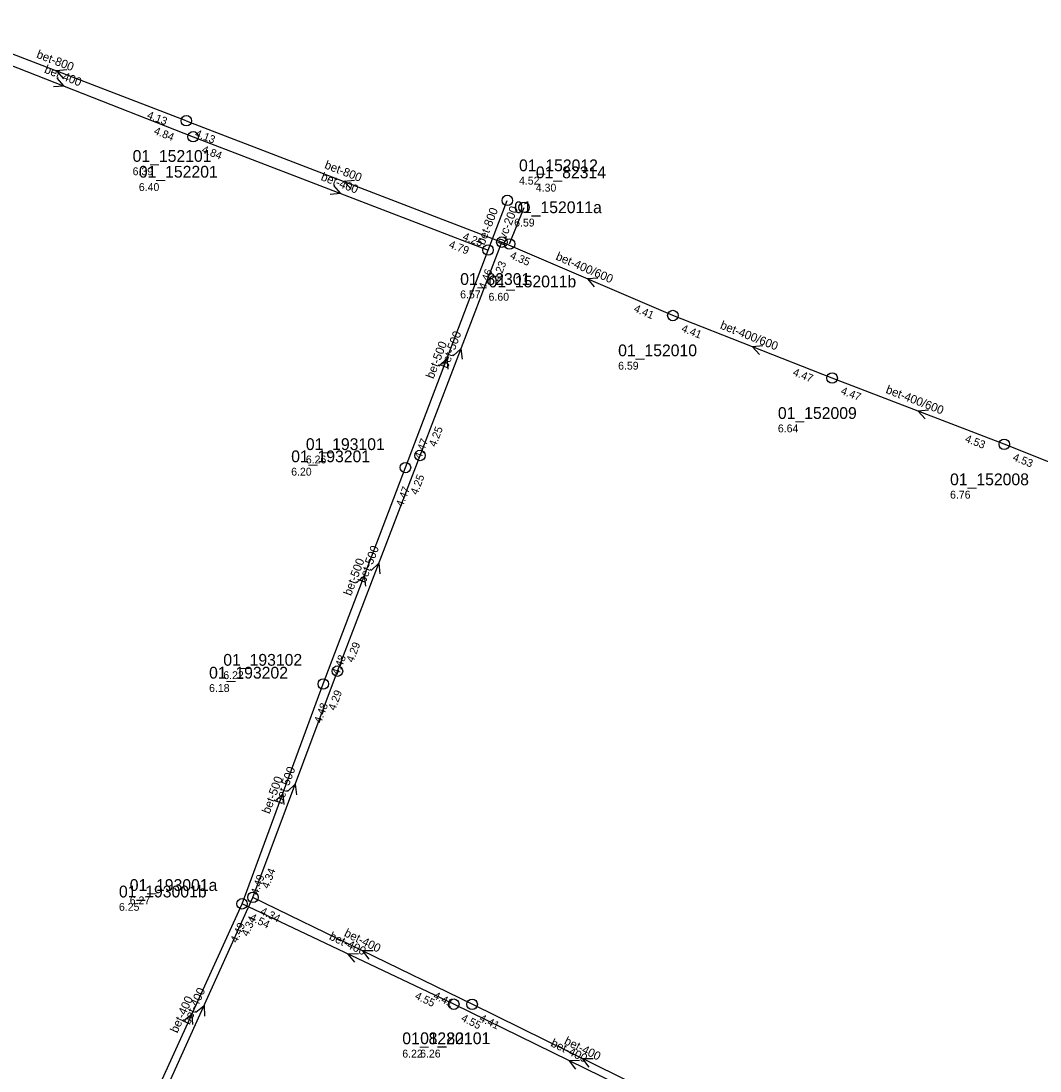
# Model space of a CAD drawing. Header units: metres. Extents: x 165560 to 166359, y 448062 to 448820.
# Tile 7 of 8: x 166055 to 166211, y 448304 to 448464. Entities that reach past the tile are written whole.
import ezdxf

# ---------------------------------------------------------------- set-up
doc = ezdxf.new("R2010")
doc.units = ezdxf.units.M

msp = doc.modelspace()

# ---------------------------------------------------------------- linework, layer by layer
at = {"layer": 'CON_BxH200x200mm', "linetype": 'Continuous'}
msp.add_lwpolyline([(166129.994, 448430.204), (166132.198, 448435.792)], dxfattribs=at)
at = {"layer": 'CON_BxH400x400mm', "linetype": 'Continuous'}
for points in [[(166042.196, 448462.049), (166081.641, 448446.577)], [(166081.641, 448446.577), (166126.698, 448429.276)], [(166075.856, 448297.387), (166090.79, 448330.45)], [(166124.266, 448314.121), (166090.79, 448330.45)], [(166073.811, 448295.809), (166089.134, 448329.469)], [(166121.466, 448314.141), (166089.134, 448329.469)], [(166156.698, 448296.887), (166121.466, 448314.141)], [(166158.016, 448297.506), (166124.266, 448314.121)]]:
    msp.add_lwpolyline(points, dxfattribs=at)
at = {"layer": 'CON_BxH400x600mm', "linetype": 'Continuous'}
for points in [[(166154.93, 448419.281), (166128.812, 448430.489)], [(166179.246, 448409.736), (166154.93, 448419.281)], [(166205.551, 448399.618), (166179.246, 448409.736)], [(166228.249, 448390.594), (166205.551, 448399.618)]]:
    msp.add_lwpolyline(points, dxfattribs=at)
at = {"layer": 'CON_BxH500x500mm', "linetype": 'Continuous'}
for points in [[(166116.31, 448397.918), (166128.812, 448430.489)], [(166114.076, 448396.061), (166126.698, 448429.276)], [(166103.701, 448364.993), (166116.31, 448397.918)], [(166101.533, 448363.03), (166114.076, 448396.061)], [(166090.79, 448330.45), (166103.701, 448364.993)], [(166089.134, 448329.469), (166101.533, 448363.03)]]:
    msp.add_lwpolyline(points, dxfattribs=at)
at = {"layer": 'CON_BxH800x800mm', "linetype": 'Continuous'}
for points in [[(166080.61, 448449.02), (166040.902, 448464.245)], [(166080.61, 448449.02), (166128.812, 448430.489)], [(166126.698, 448429.276), (166129.635, 448436.858)]]:
    msp.add_lwpolyline(points, dxfattribs=at)
at = {"layer": 'NOD_inspectieput'}
for centre in [(166080.61, 448449.02), (166081.64, 448446.58), (166154.93, 448419.28), (166179.25, 448409.74), (166205.55, 448399.62), (166116.31, 448397.92), (166114.08, 448396.06), (166103.7, 448364.99), (166101.53, 448363.03), (166121.47, 448314.14), (166124.27, 448314.12)]:
    msp.add_circle(centre, 0.8, dxfattribs=at)
at = {"layer": 'NOD_kruisingsput'}
for centre in [(166126.7, 448429.28), (166128.81, 448430.49), (166090.79, 448330.45), (166089.13, 448329.47)]:
    msp.add_circle(centre, 0.8, dxfattribs=at)
at = {"layer": 'NOD_onbekend'}
msp.add_circle((166129.99, 448430.2), 0.8, dxfattribs=at)
at = {"layer": 'NOD_uitmonding'}
for centre in [(166129.64, 448436.86), (166132.2, 448435.79)]:
    msp.add_circle(centre, 0.8, dxfattribs=at)
at = {"layer": 'PIJL'}
for points in [[(166060.84, 448455.51), (166061.92, 448454.31), (166060.32, 448454.17)], [(166062.36, 448456.79), (166060.76, 448456.63), (166061.84, 448455.44)], [(166106.31, 448439.91), (166104.71, 448439.75), (166105.8, 448438.57)], [(166103.08, 448439.11), (166104.17, 448437.93), (166102.57, 448437.77)], [(166143.48, 448424.98), (166141.87, 448424.89), (166142.91, 448423.66)], [(166121.37, 448413.12), (166122.56, 448414.2), (166122.72, 448412.6)], [(166168.69, 448414.65), (166167.09, 448414.51), (166168.17, 448413.31)], [(166119.2, 448411.58), (166120.39, 448412.67), (166120.55, 448411.07)], [(166194, 448404.83), (166192.4, 448404.68), (166193.48, 448403.49)], [(166108.82, 448380.37), (166110.01, 448381.46), (166110.16, 448379.85)], [(166106.62, 448378.45), (166107.8, 448379.55), (166107.97, 448377.94)], [(166096.07, 448346.62), (166097.25, 448347.72), (166097.42, 448346.12)], [(166094.16, 448345.15), (166095.33, 448346.25), (166095.51, 448344.65)], [(166106.91, 448321.84), (166105.3, 448321.8), (166106.29, 448320.54)], [(166109.14, 448322.3), (166107.53, 448322.29), (166108.51, 448321.01)], [(166082.07, 448312.9), (166083.32, 448313.92), (166083.39, 448312.31)], [(166080.22, 448311.63), (166081.47, 448312.64), (166081.53, 448311.03)], [(166140.69, 448305.53), (166139.08, 448305.51), (166140.06, 448304.23)], [(166142.75, 448305.82), (166141.14, 448305.81), (166142.11, 448304.53)]]:
    msp.add_lwpolyline(points, dxfattribs=at)

# ---------------------------------------------------------------- texts
at = {"layer": 'DMM_BxH200x200mm'}
msp.add_text('pvc-200', height=1.3, rotation=68.47, dxfattribs=at).set_placement((166129.04, 448429.91))
at = {"layer": 'DMM_BxH400x400mm'}
for rotation, p in [(-21.42, (166058.82, 448456.38)), (-21.01, (166101.06, 448439.98)), (-26, (166104.61, 448324.58)), (-25.36, (166102.33, 448324.08)), (65.69, (166081.12, 448310.91)), (65.52, (166079.24, 448309.64)), (-26.09, (166136.16, 448307.79)), (-26.21, (166138.22, 448308.11))]:
    msp.add_text('bet-400', height=1.3, rotation=rotation, dxfattribs=at).set_placement(p)
at = {"layer": 'DMM_BxH400x600mm'}
for rotation, p in [(-23.23, (166136.93, 448427.84)), (-21.43, (166162.05, 448417.32)), (-21.04, (166187.34, 448407.48))]:
    msp.add_text('bet-400/600', height=1.3, rotation=rotation, dxfattribs=at).set_placement(p)
at = {"layer": 'DMM_BxH500x500mm'}
for rotation, p in [(69, (166120.54, 448411.09)), (69.19, (166118.36, 448409.53)), (69.05, (166107.97, 448378.34)), (69.21, (166105.77, 448376.4)), (69.51, (166095.24, 448344.59)), (69.72, (166093.33, 448343.11))]:
    msp.add_text('bet-500', height=1.3, rotation=rotation, dxfattribs=at).set_placement(p)
at = {"layer": 'DMM_BxH800x800mm'}
for rotation, p in [(-20.98, (166057.62, 448458.67)), (-21.03, (166101.61, 448441.79)), (68.83, (166126.13, 448429.94))]:
    msp.add_text('bet-800', height=1.3, rotation=rotation, dxfattribs=at).set_placement(p)
at = {"layer": 'INV_BxH400x400mm'}
for s, rotation, p in [('4.84', -21.42, (166075.55, 448447.03)), ('4.84', -21.01, (166082.86, 448444.18)), ('4.79', -21.01, (166120.6, 448429.69)), ('4.34', -26, (166091.8, 448327.96)), ('4.34', 65.69, (166090.03, 448324.39)), ('4.54', -25.36, (166090.17, 448326.99)), ('4.49', 65.52, (166088.35, 448323.41)), ('4.41', -26, (166118.23, 448315.06)), ('4.55', -25.36, (166115.42, 448315.02)), ('4.55', -26.09, (166122.47, 448311.64)), ('4.41', -26.21, (166125.27, 448311.62))]:
    msp.add_text(s, height=1.2, rotation=rotation, dxfattribs=at).set_placement(p)
at = {"layer": 'INV_BxH400x600mm'}
for s, rotation, p in [('4.35', -23.23, (166129.94, 448428.05)), ('4.41', -23.23, (166148.85, 448419.93)), ('4.41', -21.43, (166156.13, 448416.87)), ('4.47', -21.43, (166173.15, 448410.19)), ('4.47', -21.04, (166180.47, 448407.34)), ('4.53', -21.04, (166199.45, 448400.03)), ('4.53', -21.68, (166206.74, 448397.21))]:
    msp.add_text(s, height=1.2, rotation=rotation, dxfattribs=at).set_placement(p)
at = {"layer": 'INV_BxH500x500mm'}
for s, rotation, p in [('4.23', 69, (166128.4, 448424.39)), ('4.46', 69.19, (166126.31, 448423.18)), ('4.25', 69, (166118.71, 448399.14)), ('4.47', 69.19, (166116.47, 448397.29)), ('4.25', 69.05, (166115.9, 448391.82)), ('4.47', 69.21, (166113.69, 448389.96)), ('4.29', 69.05, (166106.1, 448366.22)), ('4.48', 69.21, (166103.93, 448364.26)), ('4.29', 69.51, (166103.34, 448358.89)), ('4.48', 69.72, (166101.2, 448356.93)), ('4.49', 69.72, (166091.52, 448330.72)), ('4.34', 69.51, (166093.18, 448331.69))]:
    msp.add_text(s, height=1.2, rotation=rotation, dxfattribs=at).set_placement(p)
at = {"layer": 'INV_BxH800x800mm'}
for s, rotation, p in [('4.13', -20.98, (166074.51, 448449.43)), ('4.13', -21.03, (166081.83, 448446.62)), ('4.25', -21.03, (166122.72, 448430.9))]:
    msp.add_text(s, height=1.2, rotation=rotation, dxfattribs=at).set_placement(p)
at = {"layer": 'NLV_inspectieput'}
for s, p in [('6.39', (166072.41, 448440.7)), ('6.40', (166073.36, 448438.29)), ('6.59', (166146.57, 448411.02)), ('6.64', (166170.97, 448401.45)), ('6.26', (166098.87, 448396.7)), ('6.20', (166096.63, 448394.84)), ('6.76', (166197.27, 448391.33)), ('6.22', (166086.26, 448363.77)), ('6.18', (166084.09, 448361.81)), ('6.22', (166113.6, 448305.99)), ('6.26', (166116.33, 448306))]:
    msp.add_text(s, height=1.2, dxfattribs=at).set_placement(p)
at = {"layer": 'NLV_kruisingsput'}
for s, p in [('6.59', (166130.69, 448432.87)), ('6.60', (166126.78, 448421.54)), ('6.27', (166071.97, 448329.39)), ('6.25', (166070.32, 448328.4))]:
    msp.add_text(s, height=1.2, dxfattribs=at).set_placement(p)
at = {"layer": 'NLV_onbekend'}
msp.add_text('6.57', height=1.2, dxfattribs=at).set_placement((166122.44, 448421.91))
at = {"layer": 'NLV_uitmonding'}
for s, p in [('4.52', (166131.43, 448439.27)), ('4.30', (166134, 448438.2))]:
    msp.add_text(s, height=1.2, dxfattribs=at).set_placement(p)
at = {"layer": 'NNR_inspectieput'}
for s, p in [('01_152101', (166072.41, 448442.74)), ('01_152201', (166073.36, 448440.33)), ('01_152010', (166146.57, 448413.06)), ('01_152009', (166170.97, 448403.49)), ('01_193101', (166098.87, 448398.74)), ('01_193201', (166096.63, 448396.88)), ('01_152008', (166197.27, 448393.37)), ('01_193102', (166086.26, 448365.81)), ('01_193202', (166084.09, 448363.85)), ('01_82201', (166113.6, 448308.03)), ('01_82101', (166116.33, 448308.04))]:
    msp.add_text(s, height=1.8, dxfattribs=at).set_placement(p)
at = {"layer": 'NNR_kruisingsput'}
for s, p in [('01_152011a', (166130.69, 448434.91)), ('01_152011b', (166126.78, 448423.58)), ('01_193001b', (166070.32, 448330.44)), ('01_193001a', (166071.97, 448331.43))]:
    msp.add_text(s, height=1.8, dxfattribs=at).set_placement(p)
at = {"layer": 'NNR_onbekend'}
msp.add_text('01_82301', height=1.8, dxfattribs=at).set_placement((166122.44, 448423.95))
at = {"layer": 'NNR_uitmonding'}
for s, p in [('01_152012', (166131.43, 448441.31)), ('01_82314', (166134, 448440.24))]:
    msp.add_text(s, height=1.8, dxfattribs=at).set_placement(p)

doc.saveas('drawing.dxf')
